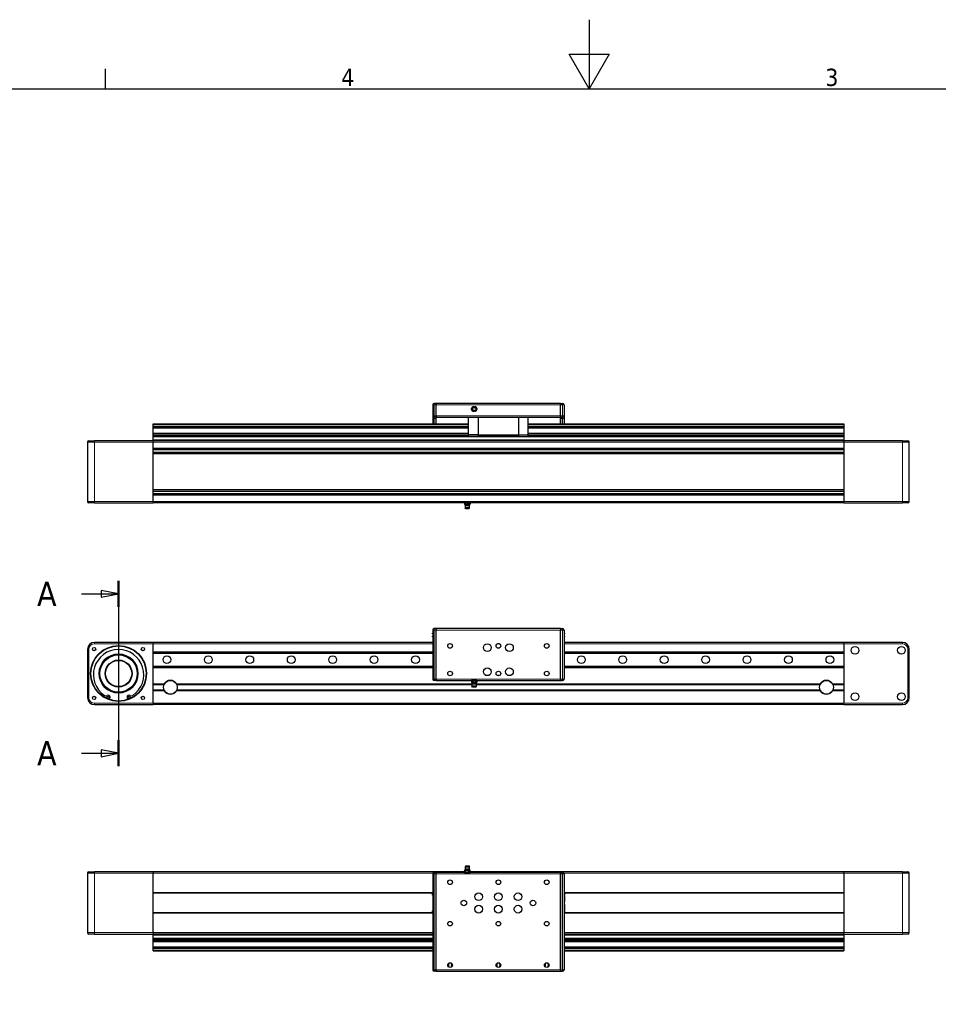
# Model space of a CAD drawing. Header units: millimetres. Extents: x 0 to 4200, y 0 to 2970.
# Tile 4 of 5: x 1276 to 2606, y 1544 to 2970. Entities that reach past the tile are written whole.
import ezdxf

# ---------------------------------------------------------------- set-up
doc = ezdxf.new("R2010")
doc.units = ezdxf.units.MM
doc.header["$LTSCALE"] = 7
for name, color, linetype, lineweight in [('Bordo (ISO)', 7, 'Continuous', 25), ('Linea di sezione (ISO)', 7, 'Continuous', 25), ('Visibile (ISO)', 7, 'Continuous', 25), ('Visibile sottile (ISO)', 7, 'Continuous', 13)]:
    doc.layers.add(name, color=color, linetype=linetype, lineweight=lineweight)
doc.styles.add('Etichetta testo (ISO)', font='tahoma.ttf')
doc.styles.add('Testo nota (ISO)', font='tahoma.ttf')

# ---------------------------------------------------------------- blocks, each defined once
blk = doc.blocks.new('Bordi Bordo di default')
at = {"layer": 'Bordo (ISO)'}
blk.add_line((140, 287), (140, 289.9), dxfattribs=at)
at = {"layer": 'Bordo (ISO)', "flags": 128}
for points in [[(210, 297), (210, 287), (207.11, 292), (212.89, 292), (210, 287)], [(10, 10), (10, 287), (410, 287), (410, 10), (10, 10)]]:
    blk.add_lwpolyline(points, dxfattribs=at)
at = {"layer": 'Bordo (ISO)', "char_height": 2.5, "attachment_point": 7, "style": 'Testo nota (ISO)'}
for s, insert in [('4', (174.13, 287.4)), ('3', (244.22, 287.35))]:
    blk.add_mtext(s, dxfattribs=dict(at, insert=insert))
blk = doc.blocks.new('SezioneConv2d0')
at = {"layer": 'Linea di sezione (ISO)', "linetype": 'Continuous'}
for p, q in [((141.87, 215.71), (141.87, 188.85)), ((141.87, 213.83), (139.37, 214.33)), ((139.37, 214.33), (139.37, 213.33)), ((136.52, 213.83), (139.37, 213.83)), ((139.37, 213.83), (141.87, 213.83)), ((139.37, 213.33), (141.87, 213.83)), ((141.87, 190.73), (139.37, 191.23)), ((139.37, 191.23), (139.37, 190.23)), ((136.52, 190.73), (139.37, 190.73)), ((139.37, 190.73), (141.87, 190.73)), ((139.37, 190.23), (141.87, 190.73))]:
    blk.add_line(p, q, dxfattribs=at)
at = {"layer": 'Linea di sezione (ISO)', "linetype": 'Continuous', "lineweight": 50}
for p, q in [((141.87, 215.71), (141.87, 211.94)), ((141.87, 192.62), (141.87, 188.85))]:
    blk.add_line(p, q, dxfattribs=at)
at = {"layer": 'Linea di sezione (ISO)', "linetype": 'Continuous', "flags": 128}
for points in [[(139.37, 213.33), (141.87, 213.83), (139.37, 214.33), (139.37, 213.33)], [(139.37, 190.23), (141.87, 190.73), (139.37, 191.23), (139.37, 190.23)]]:
    blk.add_lwpolyline(points, dxfattribs=at)
at = {"layer": 'Linea di sezione (ISO)'}
for points in [[(139.37, 213.33), (141.87, 213.83), (139.37, 214.33), (139.37, 213.33)], [(139.37, 190.23), (141.87, 190.73), (139.37, 191.23), (139.37, 190.23)]]:
    blk.add_solid(points, dxfattribs=at)
at = {"layer": 'Linea di sezione (ISO)', "char_height": 3.5, "attachment_point": 7, "style": 'Etichetta testo (ISO)'}
for insert in [(130.07, 212.08), (130.07, 188.98)]:
    blk.add_mtext('A', dxfattribs=dict(at, insert=insert))

msp = doc.modelspace()

# ---------------------------------------------------------------- linework, layer by layer
at = {"layer": 'Visibile (ISO)'}
for p, q in [((1873.7, 2412.1), (1873.7, 2396.1)), ((1878.7, 2414.1), (1875.7, 2414.1)), ((1878.7, 2412.1), (1878.7, 2414.1)), ((2058.7, 2414.1), (1878.7, 2414.1)), ((1878.7, 2414.1), (1878.7, 2412.1)), ((1878.7, 2396.1), (1878.7, 2412.1)), ((1878.7, 2396.1), (1878.7, 2412.1)), ((2058.7, 2414.1), (2058.7, 2412.1)), ((2058.7, 2414.1), (2061.7, 2414.1)), ((2058.7, 2414.1), (2058.7, 2412.1)), ((2058.7, 2396.1), (2058.7, 2412.1)), ((2058.7, 2396.1), (2058.7, 2412.1)), ((2063.7, 2412.1), (2063.7, 2396.1)), ((1468.7, 2384.3), (1925.6, 2384.3)), ((1468.7, 2383.8), (1468.7, 2384.3)), ((1468.7, 2383.8), (1925.6, 2383.8)), ((1468.7, 2381), (1468.7, 2383.8)), ((1873.7, 2396.1), (1873.7, 2392.1)), ((1873.7, 2392.1), (1873.7, 2384.3)), ((1878.7, 2394.1), (1875.7, 2394.1)), ((1878.7, 2394.1), (1878.7, 2396.1)), ((1878.7, 2396.1), (1878.7, 2394.1)), ((1878.7, 2394.1), (2058.7, 2394.1)), ((1878.7, 2392.1), (1878.7, 2394.1)), ((1878.7, 2384.3), (1878.7, 2392.1)), ((1878.7, 2384.3), (1878.7, 2392.1)), ((1925.6, 2368.4), (1925.6, 2394.1)), ((1939.8, 2368.7), (1939.8, 2394.1)), ((1997.6, 2394.1), (1997.6, 2368.7)), ((2011.8, 2368.4), (2011.8, 2394.1)), ((2011.8, 2384.3), (2468.7, 2384.3)), ((2011.8, 2383.8), (2468.7, 2383.8)), ((2058.7, 2396.1), (2058.7, 2394.1)), ((2058.7, 2396.1), (2058.7, 2394.1)), ((2058.7, 2392.1), (2058.7, 2394.1)), ((2058.7, 2394.1), (2061.7, 2394.1)), ((2058.7, 2392.1), (2058.7, 2384.3)), ((2058.7, 2384.3), (2058.7, 2392.1)), ((2063.7, 2396.1), (2063.7, 2392.1)), ((2063.7, 2392.1), (2063.7, 2384.3)), ((2468.7, 2384.3), (2468.7, 2383.8)), ((2468.7, 2383.8), (2468.7, 2381)), ((1468.7, 2381), (1925.6, 2381)), ((1468.7, 2379.1), (1468.7, 2381)), ((1468.7, 2379.1), (1925.6, 2379.1)), ((1468.7, 2378.5), (1468.7, 2379.1)), ((1468.7, 2378.5), (1925.6, 2378.5)), ((1468.7, 2370.8), (1468.7, 2378.5)), ((1468.7, 2370.8), (1925.6, 2370.8)), ((1468.7, 2370.3), (1468.7, 2370.8)), ((1468.7, 2370.3), (1925.6, 2370.3)), ((1468.7, 2368.3), (1468.7, 2370.3)), ((1468.7, 2368.3), (1925.6, 2368.3)), ((1468.7, 2367), (1468.7, 2368.3)), ((1939.8, 2368.4), (1925.6, 2368.4)), ((1925.6, 2366.2), (1925.6, 2368.4)), ((1939.8, 2368.7), (1997.6, 2368.7)), ((1939.8, 2366.2), (1939.8, 2368.7)), ((1997.6, 2368.7), (1997.6, 2366.2)), ((1997.6, 2368.4), (2011.8, 2368.4)), ((2011.8, 2381), (2468.7, 2381)), ((2011.8, 2379.1), (2468.7, 2379.1)), ((2011.8, 2378.5), (2468.7, 2378.5)), ((2011.8, 2370.8), (2468.7, 2370.8)), ((2011.8, 2370.3), (2468.7, 2370.3)), ((2011.8, 2366.2), (2011.8, 2368.4)), ((2011.8, 2368.3), (2468.7, 2368.3)), ((2468.7, 2381), (2468.7, 2379.1)), ((2468.7, 2379.1), (2468.7, 2378.5)), ((2468.7, 2378.5), (2468.7, 2370.8)), ((2468.7, 2370.8), (2468.7, 2370.3)), ((2468.7, 2370.3), (2468.7, 2368.3)), ((2468.7, 2368.3), (2468.7, 2367)), ((1373.7, 2358.1), (1373.7, 2272.1)), ((1375.7, 2360.1), (1383.7, 2360.1)), ((1468.7, 2360.1), (1383.7, 2360.1)), ((1468.7, 2367), (1925.6, 2367)), ((1468.7, 2366), (1468.7, 2367)), ((1468.7, 2366), (2468.7, 2366)), ((1468.7, 2361.3), (1468.7, 2366)), ((1468.7, 2361.3), (2468.7, 2361.3)), ((1468.7, 2360.1), (1468.7, 2361.3)), ((1468.7, 2360.1), (1468.7, 2358.1)), ((2468.7, 2360.1), (1468.7, 2360.1)), ((1468.7, 2360.1), (1468.7, 2358.1)), ((1468.7, 2272.1), (1468.7, 2358.1)), ((1468.7, 2349.2), (1468.7, 2358.1)), ((1939.8, 2366.2), (1925.6, 2366.2)), ((1997.6, 2366.2), (1939.8, 2366.2)), ((1997.6, 2366.2), (2011.8, 2366.2)), ((2011.8, 2367), (2468.7, 2367)), ((2468.7, 2367), (2468.7, 2366)), ((2468.7, 2366), (2468.7, 2361.3)), ((2468.7, 2361.3), (2468.7, 2360.1)), ((2468.7, 2358.1), (2468.7, 2360.1)), ((2553.7, 2360.1), (2468.7, 2360.1)), ((2468.7, 2358.1), (2468.7, 2360.1)), ((2468.7, 2358.1), (2468.7, 2272.1)), ((2468.7, 2358.1), (2468.7, 2349.2)), ((2553.7, 2360.1), (2561.7, 2360.1)), ((2563.7, 2272.1), (2563.7, 2358.1)), ((2468.7, 2348.2), (1468.7, 2348.2)), ((2468.7, 2342), (1468.7, 2342)), ((1468.7, 2289.2), (1468.7, 2341)), ((2468.7, 2341), (2468.7, 2289.2)), ((2468.7, 2288.2), (1468.7, 2288.2)), ((1383.7, 2270.1), (1375.7, 2270.1)), ((1383.7, 2270.1), (1468.7, 2270.1)), ((2468.7, 2282), (1468.7, 2282)), ((1468.7, 2272.1), (1468.7, 2281)), ((1468.7, 2272.1), (1468.7, 2270.1)), ((1468.7, 2272.1), (1468.7, 2270.1)), ((2468.7, 2270.1), (1468.7, 2270.1)), ((1919.6, 2270.1), (1919.6, 2268.4)), ((1920.2, 2268.1), (1919.6, 2268.4)), ((1920.2, 2268.1), (1920.6, 2268.1)), ((1920.7, 2268.1), (1920.6, 2268.1)), ((1920.7, 2268.1), (1923.6, 2268.1)), ((1921.7, 2270.1), (1921.7, 2268.4)), ((1923.7, 2268.1), (1923.6, 2268.1)), ((1927.2, 2268.1), (1923.7, 2268.1)), ((1925.7, 2270.1), (1925.7, 2268.4)), ((1927.2, 2268.1), (1927.7, 2268.4)), ((1927.7, 2270.1), (1927.7, 2268.4)), ((2468.7, 2281), (2468.7, 2272.1)), ((2468.7, 2270.1), (2468.7, 2272.1)), ((2468.7, 2270.1), (2468.7, 2272.1)), ((2468.7, 2270.1), (2553.7, 2270.1)), ((2561.7, 2270.1), (2553.7, 2270.1)), ((1926.9, 2263), (1920.5, 2263)), ((1921.5, 2261.3), (1920.5, 2263)), ((1926.4, 2265.5), (1921.1, 2265.5)), ((1926, 2261.3), (1921.5, 2261.3)), ((1926, 2261.3), (1926.9, 2263)), ((1873.7, 2085.8), (1873.7, 2014.8)), ((1878.7, 2087.8), (1875.7, 2087.8)), ((2058.7, 2087.8), (1878.7, 2087.8)), ((1878.7, 2085.8), (1878.7, 2087.8)), ((1878.7, 2087.8), (1878.7, 2085.8)), ((1878.7, 2014.8), (1878.7, 2085.8)), ((1878.7, 2014.8), (1878.7, 2085.8)), ((2058.7, 2087.8), (2058.7, 2085.8)), ((2058.7, 2087.8), (2061.7, 2087.8)), ((2058.7, 2087.8), (2058.7, 2085.8)), ((2058.7, 2014.8), (2058.7, 2085.8)), ((2058.7, 2014.8), (2058.7, 2085.8)), ((2063.7, 2085.8), (2063.7, 2014.8)), ((1873.7, 2081.3), (1873.2, 2081.3)), ((1873.2, 2080.4), (1873.2, 2081.3)), ((1873.7, 2080.4), (1873.2, 2080.4)), ((1873.7, 2076.7), (1873.2, 2076.7)), ((1873.2, 2075.8), (1873.2, 2076.7)), ((1873.7, 2075.8), (1873.2, 2075.8)), ((2063.7, 2081.3), (2064.2, 2081.3)), ((2063.7, 2080.4), (2064.2, 2080.4)), ((2063.7, 2076.7), (2064.2, 2076.7)), ((2063.7, 2075.8), (2064.2, 2075.8)), ((2064.2, 2081.3), (2064.2, 2080.4)), ((2064.2, 2076.7), (2064.2, 2075.8)), ((1373.7, 2057.8), (1373.7, 1987.8)), ((1468.7, 2067.8), (1383.7, 2067.8)), ((1468.7, 2067.8), (1468.7, 2065.8)), ((1873.7, 2067.8), (1468.7, 2067.8)), ((1468.7, 2067.8), (1468.7, 2065.8)), ((1468.7, 2054.3), (1468.7, 2065.8)), ((1468.7, 2054.3), (1468.7, 2065.8)), ((1468.7, 2054.3), (1873.7, 2054.3)), ((1468.7, 2052.6), (1468.7, 2054.3)), ((1970.1, 2065.8), (1967.3, 2065.8)), ((2468.7, 2067.8), (2063.7, 2067.8)), ((2063.7, 2054.3), (2468.7, 2054.3)), ((2468.7, 2065.8), (2468.7, 2067.8)), ((2553.7, 2067.8), (2468.7, 2067.8)), ((2468.7, 2065.8), (2468.7, 2067.8)), ((2468.7, 2065.8), (2468.7, 2054.3)), ((2468.7, 2065.8), (2468.7, 2054.3)), ((2468.7, 2054.3), (2468.7, 2052.6)), ((2563.7, 1987.8), (2563.7, 2057.8)), ((1468.7, 2052.6), (1873.7, 2052.6)), ((1468.7, 2052.1), (1468.7, 2052.6)), ((1468.7, 2052.1), (1873.7, 2052.1)), ((1468.7, 2033.5), (1468.7, 2052.1)), ((2063.7, 2052.6), (2468.7, 2052.6)), ((2063.7, 2052.1), (2468.7, 2052.1)), ((2468.7, 2052.6), (2468.7, 2052.1)), ((2468.7, 2052.1), (2468.7, 2033.5)), ((1468.7, 2033.5), (1873.7, 2033.5)), ((1468.7, 2033), (1468.7, 2033.5)), ((1468.7, 2031.3), (1468.7, 2033)), ((1468.7, 2033), (1873.7, 2033)), ((1468.7, 1979.8), (1468.7, 2031.3)), ((1468.7, 2007.8), (1468.7, 2031.3)), ((1468.7, 2031.3), (1873.7, 2031.3)), ((2063.7, 2033.5), (2468.7, 2033.5)), ((2063.7, 2033), (2468.7, 2033)), ((2063.7, 2031.3), (2468.7, 2031.3)), ((2468.7, 2033.5), (2468.7, 2033)), ((2468.7, 2033), (2468.7, 2031.3)), ((2468.7, 2031.3), (2468.7, 1979.8)), ((2468.7, 2031.3), (2468.7, 2007.8)), ((1878.7, 2012.8), (1875.7, 2012.8)), ((1878.7, 2012.8), (1878.7, 2014.8)), ((1878.7, 2014.8), (1878.7, 2012.8)), ((1878.7, 2012.8), (2058.7, 2012.8)), ((1930.2, 2012.8), (1929.6, 2012.5)), ((1929.6, 2012.5), (1929.6, 2010.1)), ((1931.7, 2012.5), (1931.7, 2010.1)), ((1935.7, 2012.5), (1935.7, 2010.1)), ((1937.2, 2012.8), (1937.7, 2012.5)), ((1937.7, 2012.5), (1937.7, 2010.1)), ((1970.1, 2019.8), (1967.3, 2019.8)), ((2058.7, 2014.8), (2058.7, 2012.8)), ((2058.7, 2014.8), (2058.7, 2012.8)), ((2058.7, 2012.8), (2061.7, 2012.8)), ((1484.5, 2006.8), (1468.7, 2006.8)), ((1484.5, 1998.8), (1468.7, 1998.8)), ((1468.7, 1979.8), (1468.7, 1997.8)), ((1930.7, 2006.8), (1502.9, 2006.8)), ((2434.5, 1998.8), (1502.9, 1998.8)), ((1930.2, 2009.8), (1929.6, 2010.1)), ((1937.2, 2009.8), (1930.1, 2009.8)), ((1936.9, 2004.7), (1930.4, 2004.7)), ((1931.4, 2003), (1930.4, 2004.7)), ((1936.4, 2007.2), (1931, 2007.2)), ((1936, 2003), (1931.4, 2003)), ((1936, 2003), (1936.9, 2004.7)), ((2434.5, 2006.8), (1936.6, 2006.8)), ((1937.2, 2009.8), (1937.7, 2010.1)), ((2468.7, 2006.8), (2452.9, 2006.8)), ((2468.7, 1998.8), (2452.9, 1998.8)), ((2468.7, 1997.8), (2468.7, 1979.8)), ((1405.2, 1985.1), (1406.2, 1987.3)), ((1431.2, 1987.3), (1432.2, 1985.1)), ((1383.7, 1977.8), (1468.7, 1977.8)), ((1468.7, 1979.8), (1468.7, 1977.8)), ((1468.7, 1979.8), (1468.7, 1977.8)), ((2468.7, 1977.8), (1468.7, 1977.8)), ((2468.7, 1977.8), (2468.7, 1979.8)), ((2468.7, 1977.8), (2468.7, 1979.8)), ((2468.7, 1977.8), (2553.7, 1977.8)), ((1921.5, 1744.2), (1920.5, 1742.5)), ((1920.5, 1742.5), (1926.9, 1742.5)), ((1921.5, 1744.2), (1926, 1744.2)), ((1926, 1744.2), (1926.9, 1742.5)), ((1373.7, 1733.4), (1373.7, 1647.4)), ((1375.7, 1735.4), (1383.7, 1735.4)), ((1468.7, 1735.4), (1383.7, 1735.4)), ((1468.7, 1735.4), (1468.7, 1733.4)), ((1919.6, 1735.4), (1468.7, 1735.4)), ((1468.7, 1735.4), (1468.7, 1733.4)), ((1468.7, 1647.4), (1468.7, 1733.4)), ((1468.7, 1705.4), (1468.7, 1733.4)), ((1873.7, 1732.4), (1873.7, 1593.4)), ((1878.7, 1734.4), (1875.7, 1734.4)), ((2058.7, 1734.4), (1878.7, 1734.4)), ((1878.7, 1732.4), (1878.7, 1734.4)), ((1878.7, 1734.4), (1878.7, 1732.4)), ((1878.7, 1593.4), (1878.7, 1732.4)), ((1878.7, 1593.4), (1878.7, 1732.4)), ((1920.2, 1737.4), (1919.6, 1737.1)), ((1919.6, 1734.7), (1919.6, 1737.1)), ((1920.2, 1734.4), (1919.6, 1734.7)), ((1920.6, 1737.4), (1920.2, 1737.4)), ((1920.6, 1737.4), (1920.7, 1737.4)), ((1923.6, 1737.4), (1920.7, 1737.4)), ((1921.1, 1740), (1926.4, 1740)), ((1921.7, 1734.7), (1921.7, 1737.1)), ((1923.6, 1737.4), (1923.7, 1737.4)), ((1923.7, 1737.4), (1927.2, 1737.4)), ((1925.7, 1734.7), (1925.7, 1737.1)), ((1927.2, 1737.4), (1927.7, 1737.1)), ((1927.2, 1734.4), (1927.7, 1734.7)), ((1927.7, 1734.7), (1927.7, 1737.1)), ((2468.7, 1735.4), (1927.7, 1735.4)), ((2058.7, 1734.4), (2058.7, 1732.4)), ((2058.7, 1734.4), (2061.7, 1734.4)), ((2058.7, 1734.4), (2058.7, 1732.4)), ((2058.7, 1732.4), (2058.7, 1593.4)), ((2058.7, 1593.4), (2058.7, 1732.4)), ((2063.7, 1732.4), (2063.7, 1593.4)), ((2468.7, 1733.4), (2468.7, 1735.4)), ((2553.7, 1735.4), (2468.7, 1735.4)), ((2468.7, 1733.4), (2468.7, 1735.4)), ((2468.7, 1733.4), (2468.7, 1647.4)), ((2468.7, 1733.4), (2468.7, 1705.4)), ((2553.7, 1735.4), (2561.7, 1735.4)), ((2563.7, 1647.4), (2563.7, 1733.4)), ((1873.2, 1704.9), (1468.7, 1704.9)), ((1873.7, 1705.4), (1873.2, 1705.4)), ((1873.2, 1701.8), (1873.2, 1705.4)), ((1873.7, 1701.8), (1873.2, 1701.8)), ((2063.7, 1705.4), (2064.2, 1705.4)), ((2063.7, 1701.8), (2064.2, 1701.8)), ((2063.7, 1700.5), (2064.2, 1700.5)), ((2063.7, 1699.7), (2064.2, 1699.7)), ((2063.7, 1698.1), (2064.2, 1698.1)), ((2064.2, 1705.4), (2064.2, 1701.8)), ((2468.7, 1704.9), (2064.2, 1704.9)), ((2064.2, 1700.5), (2064.2, 1699.7)), ((2064.2, 1699.7), (2064.2, 1698.1)), ((2064.2, 1698.1), (2064.2, 1696.6)), ((2063.7, 1696.6), (2064.2, 1696.6)), ((2063.7, 1695.7), (2064.2, 1695.7)), ((2063.7, 1693.1), (2064.2, 1693.1)), ((2063.7, 1692.3), (2064.2, 1692.3)), ((2063.7, 1690.5), (2064.2, 1690.5)), ((2063.7, 1688), (2064.2, 1688)), ((2063.7, 1688), (2064.2, 1688)), ((2063.7, 1686.4), (2064.2, 1686.4)), ((2063.7, 1685.5), (2064.2, 1685.5)), ((2063.7, 1685.5), (2064.2, 1685.5)), ((2063.7, 1684.7), (2064.2, 1684.7)), ((2063.7, 1683.9), (2064.2, 1683.9)), ((2064.2, 1696.6), (2064.2, 1695.7)), ((2064.2, 1695.7), (2064.2, 1693.1)), ((2064.2, 1693.1), (2064.2, 1692.3)), ((2064.2, 1688), (2064.2, 1690.5)), ((2064.2, 1688), (2064.2, 1686.4)), ((2064.2, 1686.4), (2064.2, 1685.5)), ((2064.2, 1684.7), (2064.2, 1683.9)), ((2064.2, 1683.9), (2064.2, 1682.3)), ((1468.7, 1675.9), (1873.2, 1675.9)), ((1468.7, 1647.4), (1468.7, 1675.4)), ((1873.7, 1679.1), (1873.2, 1679.1)), ((1873.2, 1675.4), (1873.2, 1679.1)), ((1873.7, 1675.4), (1873.2, 1675.4)), ((2063.7, 1682.3), (2064.2, 1682.3)), ((2063.7, 1680.8), (2064.2, 1680.8)), ((2063.7, 1679.9), (2064.2, 1679.9)), ((2063.7, 1679.1), (2064.2, 1679.1)), ((2063.7, 1675.4), (2064.2, 1675.4)), ((2064.2, 1682.3), (2064.2, 1680.8)), ((2064.2, 1680.8), (2064.2, 1679.9)), ((2064.2, 1679.1), (2064.2, 1675.4)), ((2064.2, 1675.9), (2468.7, 1675.9)), ((2468.7, 1675.4), (2468.7, 1647.4)), ((1383.7, 1645.4), (1375.7, 1645.4)), ((1383.7, 1645.4), (1468.7, 1645.4)), ((1468.7, 1647.4), (1468.7, 1645.4)), ((1468.7, 1647.4), (1468.7, 1645.4)), ((1873.7, 1645.4), (1468.7, 1645.4)), ((1468.7, 1644.2), (1468.7, 1645.4)), ((1468.7, 1644.2), (1873.7, 1644.2)), ((1468.7, 1639.5), (1468.7, 1644.2)), ((2468.7, 1645.4), (2063.7, 1645.4)), ((2063.7, 1644.2), (2468.7, 1644.2)), ((2468.7, 1645.4), (2468.7, 1647.4)), ((2468.7, 1645.4), (2468.7, 1647.4)), ((2468.7, 1645.4), (2553.7, 1645.4)), ((2468.7, 1645.4), (2468.7, 1644.2)), ((2468.7, 1644.2), (2468.7, 1639.5)), ((2561.7, 1645.4), (2553.7, 1645.4)), ((1468.7, 1639.5), (1873.7, 1639.5)), ((1468.7, 1638.6), (1468.7, 1639.5)), ((1468.7, 1638.6), (1873.7, 1638.6)), ((1468.7, 1637.2), (1468.7, 1638.6)), ((1468.7, 1637.2), (1873.7, 1637.2)), ((1468.7, 1635.2), (1468.7, 1637.2)), ((1468.7, 1635.2), (1873.7, 1635.2)), ((1468.7, 1634.7), (1468.7, 1635.2)), ((1468.7, 1634.7), (1873.7, 1634.7)), ((1468.7, 1627), (1468.7, 1634.7)), ((1468.7, 1627), (1873.7, 1627)), ((1468.7, 1626.4), (1468.7, 1627)), ((1468.7, 1626.4), (1873.7, 1626.4)), ((1468.7, 1624.5), (1468.7, 1626.4)), ((2063.7, 1639.5), (2468.7, 1639.5)), ((2063.7, 1638.6), (2468.7, 1638.6)), ((2063.7, 1637.2), (2468.7, 1637.2)), ((2063.7, 1635.2), (2468.7, 1635.2)), ((2063.7, 1634.7), (2468.7, 1634.7)), ((2063.7, 1627), (2468.7, 1627)), ((2063.7, 1626.4), (2468.7, 1626.4)), ((2468.7, 1639.5), (2468.7, 1638.6)), ((2468.7, 1638.6), (2468.7, 1637.2)), ((2468.7, 1637.2), (2468.7, 1635.2)), ((2468.7, 1635.2), (2468.7, 1634.7)), ((2468.7, 1634.7), (2468.7, 1627)), ((2468.7, 1627), (2468.7, 1626.4)), ((2468.7, 1626.4), (2468.7, 1624.5)), ((1468.7, 1624.5), (1873.7, 1624.5)), ((1468.7, 1621.7), (1468.7, 1624.5)), ((1468.7, 1621.7), (1873.7, 1621.7)), ((1468.7, 1621.2), (1468.7, 1621.7)), ((1468.7, 1621.2), (1873.7, 1621.2)), ((2063.7, 1624.5), (2468.7, 1624.5)), ((2063.7, 1621.7), (2468.7, 1621.7)), ((2063.7, 1621.2), (2468.7, 1621.2)), ((2468.7, 1624.5), (2468.7, 1621.7)), ((2468.7, 1621.7), (2468.7, 1621.2)), ((1878.7, 1591.4), (1875.7, 1591.4)), ((1878.7, 1591.4), (1878.7, 1593.4)), ((1878.7, 1593.4), (1878.7, 1591.4)), ((1878.7, 1591.4), (2058.7, 1591.4)), ((2058.7, 1593.4), (2058.7, 1591.4)), ((2058.7, 1593.4), (2058.7, 1591.4)), ((2058.7, 1591.4), (2061.7, 1591.4))]:
    msp.add_line(p, q, dxfattribs=at)
for centre, radius in [((1933.7, 2406.1), 3.56), ((1933.7, 2406.1), 3.31), ((1933.7, 2406.1), 3.25), ((1933.7, 2406.1), 2.31), ((1933.7, 2406.1), 0.0562), ((1418.7, 2022.8), 40.5), ((1418.7, 2022.8), 40), ((1383.3, 2058.2), 2.46), ((1454, 2058.2), 2.46), ((1898.7, 2062.8), 3.32), ((1952.7, 2060.3), 5.6), ((1952.7, 2060.3), 5.6), ((1968.7, 2062.8), 3.32), ((1984.7, 2060.3), 5.6), ((1984.7, 2060.3), 5.6), ((2038.7, 2062.8), 3.32), ((2485.1, 2056.4), 5.6), ((2552.3, 2056.4), 5.6), ((1418.7, 2022.8), 27.5), ((1418.7, 2022.8), 27), ((1418.7, 2022.8), 19.5), ((1418.7, 2022.8), 19), ((1488.7, 2042.8), 5.6), ((1488.7, 2042.8), 5.6), ((1548.7, 2042.8), 5.6), ((1548.7, 2042.8), 5.6), ((1608.7, 2042.8), 5.6), ((1608.7, 2042.8), 5.6), ((1668.7, 2042.8), 5.6), ((1668.7, 2042.8), 5.6), ((1728.7, 2042.8), 5.6), ((1728.7, 2042.8), 5.6), ((1788.7, 2042.8), 5.6), ((1788.7, 2042.8), 5.6), ((1848.7, 2042.8), 5.6), ((1848.7, 2042.8), 5.6), ((2088.7, 2042.8), 5.6), ((2088.7, 2042.8), 5.6), ((2148.7, 2042.8), 5.6), ((2148.7, 2042.8), 5.6), ((2208.7, 2042.8), 5.6), ((2208.7, 2042.8), 5.6), ((2268.7, 2042.8), 5.6), ((2268.7, 2042.8), 5.6), ((2328.7, 2042.8), 5.6), ((2328.7, 2042.8), 5.6), ((2388.7, 2042.8), 5.6), ((2388.7, 2042.8), 5.6), ((2448.7, 2042.8), 5.6), ((2448.7, 2042.8), 5.6), ((1898.7, 2022.8), 3.32), ((1952.7, 2025.3), 5.6), ((1952.7, 2025.3), 5.6), ((1968.7, 2022.8), 3.32), ((1984.7, 2025.3), 5.6), ((1984.7, 2025.3), 5.6), ((2038.7, 2022.8), 3.32), ((1493.7, 2002.8), 10), ((2443.7, 2002.8), 10), ((1383.3, 1987.4), 2.46), ((1403.4, 1988.5), 1.5), ((1433.9, 1988.5), 1.5), ((1454, 1987.4), 2.46), ((2485.1, 1989.2), 5.6), ((2552.3, 1989.2), 5.6), ((1898.7, 1720.4), 3.32), ((1968.7, 1720.4), 3.32), ((2038.7, 1720.4), 3.32), ((1940.2, 1699.4), 5.6), ((1940.2, 1699.4), 5.6), ((1968.7, 1699.4), 5.6), ((1968.7, 1699.4), 5.6), ((1997.2, 1699.4), 5.6), ((1997.2, 1699.4), 5.6), ((1918.7, 1690.4), 4), ((1940.2, 1681.4), 5.6), ((1940.2, 1681.4), 5.6), ((1968.7, 1681.4), 5.6), ((1968.7, 1681.4), 5.6), ((1997.2, 1681.4), 5.6), ((1997.2, 1681.4), 5.6), ((2018.7, 1690.4), 4), ((1898.7, 1660.4), 3.32), ((1968.7, 1660.4), 3.32), ((2038.7, 1660.4), 3.32), ((1898.7, 1600.4), 3.32), ((1968.7, 1600.4), 3.32), ((2038.7, 1600.4), 3.32)]:
    msp.add_circle(centre, radius, dxfattribs=at)
for centre, radius, start, end in [((1875.7, 2412.1), 2, 90, 180), ((2061.7, 2412.1), 2, 0, 90), ((1875.7, 2396.1), 2, 180, 270), ((2061.7, 2396.1), 2, 270, 0), ((1375.7, 2358.1), 2, 90, 180), ((2561.7, 2358.1), 2, 0, 90), ((1375.7, 2272.1), 2, 180, 270), ((1915.1, 2265), 6, 5.227, 31.3313), ((1932.4, 2265), 6, 148.6687, 174.773), ((2561.7, 2272.1), 2, 270, 0), ((1923.7, 2263.6), 3.25, 144.6254, 190.6387), ((1923.7, 2263.6), 3.25, 349.3613, 35.3746), ((1875.7, 2085.8), 2, 90, 180), ((2061.7, 2085.8), 2, 0, 90), ((1383.7, 2057.8), 10, 90, 180), ((1418.7, 2021.1), 36.5, 304.221, 235.779), ((2553.7, 2057.8), 10, 0, 90), ((1493.7, 2002.8), 10, 30, 150), ((1875.7, 2014.8), 2, 180, 270), ((2061.7, 2014.8), 2, 270, 0), ((2443.7, 2002.8), 10, 30, 150), ((1493.7, 2002.8), 10, 210, 330), ((1925, 2006.7), 6, 5.227, 31.3313), ((1933.6, 2005.3), 3.25, 144.6254, 190.6387), ((1942.4, 2006.7), 6, 148.6687, 174.773), ((1933.7, 2005.3), 3.25, 349.3613, 35.3746), ((2443.7, 2002.8), 10, 210, 330), ((1383.7, 1987.8), 10, 180, 270), ((1399.8, 1993.4), 3, 235.779, 306.7369), ((1403.4, 1988.5), 3, 336.0025, 126.7369), ((1433.9, 1988.5), 3, 53.2631, 203.9975), ((1437.5, 1993.4), 3, 233.2631, 304.221), ((2553.7, 1987.8), 10, 270, 0), ((1923.7, 1741.9), 3.25, 169.3613, 215.3746), ((1923.7, 1741.9), 3.25, 324.6254, 10.6387), ((1375.7, 1733.4), 2, 90, 180), ((1875.7, 1732.4), 2, 90, 180), ((1915.1, 1740.6), 6, 328.6687, 354.773), ((1932.4, 1740.6), 6, 185.227, 211.3313), ((2061.7, 1732.4), 2, 0, 90), ((2561.7, 1733.4), 2, 0, 90), ((1375.7, 1647.4), 2, 180, 270), ((2561.7, 1647.4), 2, 270, 0), ((1875.7, 1593.4), 2, 180, 270), ((2061.7, 1593.4), 2, 270, 0)]:
    msp.add_arc(centre, radius, start, end, dxfattribs=at)
for points, weights in [([(1929.6, 2406.1), (1930, 2406.7), (1930.3, 2407.3)], [1, 1.02486166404, 1.01514782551]), ([(1930.3, 2404.9), (1930, 2405.4), (1929.6, 2406.1)], [1.01514782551, 1.02486166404, 1]), ([(1931, 2408.4), (1931.3, 2408.9), (1931.7, 2409.6)], [1.01514782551, 1.02486166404, 1]), ([(1931.7, 2402.6), (1931.3, 2403.2), (1931, 2403.8)], [1, 1.02486166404, 1.01514782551]), ([(1931.7, 2409.6), (1932.4, 2409.6), (1933.1, 2409.6)], [1, 1.02486166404, 1.01514782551]), ([(1933.1, 2402.6), (1932.4, 2402.6), (1931.7, 2402.6)], [1.01514782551, 1.02486166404, 1]), ([(1934.3, 2409.6), (1935, 2409.6), (1935.7, 2409.6)], [1.01514782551, 1.02486166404, 1]), ([(1935.7, 2402.6), (1935, 2402.6), (1934.3, 2402.6)], [1, 1.02486166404, 1.01514782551]), ([(1935.7, 2409.6), (1936.1, 2408.9), (1936.4, 2408.4)], [1, 1.02486166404, 1.01514782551]), ([(1936.4, 2403.8), (1936.1, 2403.2), (1935.7, 2402.6)], [1.01514782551, 1.02486166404, 1]), ([(1937, 2407.3), (1937.4, 2406.7), (1937.7, 2406.1)], [1.01514782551, 1.02486166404, 1]), ([(1937.7, 2406.1), (1937.4, 2405.4), (1937, 2404.9)], [1, 1.02486166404, 1.01514782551]), ([(1919.6, 2268.4), (1920.2, 2268.1), (1920.6, 2268.1)], [1, 1.03575377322, 1]), ([(1920.7, 2268.1), (1921.1, 2268.1), (1921.7, 2268.4)], [1, 1.03575377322, 1]), ([(1921.7, 2268.4), (1922.7, 2268.1), (1923.6, 2268.1)], [1, 1.03575377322, 1]), ([(1923.7, 2268.1), (1924.7, 2268.1), (1925.7, 2268.4)], [1, 1.03575377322, 1]), ([(1925.7, 2268.4), (1926.2, 2268.1), (1926.7, 2268.1)], [1, 1.03575377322, 1]), ([(1926.7, 2268.1), (1927.2, 2268.1), (1927.7, 2268.4)], [1, 1.03575377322, 1]), ([(1930.6, 2012.8), (1930.2, 2012.8), (1929.6, 2012.5)], [1, 1.03575377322, 1]), ([(1931.7, 2012.5), (1931.1, 2012.8), (1930.7, 2012.8)], [1, 1.03575377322, 1]), ([(1933.6, 2012.8), (1932.7, 2012.8), (1931.7, 2012.5)], [1, 1.03575377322, 1]), ([(1935.7, 2012.5), (1934.7, 2012.8), (1933.7, 2012.8)], [1, 1.03575377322, 1]), ([(1936.7, 2012.8), (1936.2, 2012.8), (1935.7, 2012.5)], [1, 1.03575377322, 1]), ([(1937.7, 2012.5), (1937.2, 2012.8), (1936.7, 2012.8)], [1, 1.03575377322, 1]), ([(1929.6, 2010.1), (1930.2, 2009.8), (1930.6, 2009.8)], [1, 1.03575377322, 1]), ([(1930.7, 2009.8), (1931.1, 2009.8), (1931.7, 2010.1)], [1, 1.03575377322, 1]), ([(1931.7, 2010.1), (1932.7, 2009.8), (1933.6, 2009.8)], [1, 1.03575377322, 1]), ([(1933.7, 2009.8), (1934.7, 2009.8), (1935.7, 2010.1)], [1, 1.03575377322, 1]), ([(1935.7, 2010.1), (1936.2, 2009.8), (1936.7, 2009.8)], [1, 1.03575377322, 1]), ([(1936.7, 2009.8), (1937.2, 2009.8), (1937.7, 2010.1)], [1, 1.03575377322, 1]), ([(1920.6, 1737.4), (1920.2, 1737.4), (1919.6, 1737.1)], [1, 1.03575377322, 1]), ([(1919.6, 1734.7), (1920.2, 1734.4), (1920.6, 1734.4)], [1, 1.03575377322, 1]), ([(1921.7, 1737.1), (1921.1, 1737.4), (1920.7, 1737.4)], [1, 1.03575377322, 1]), ([(1920.7, 1734.4), (1921.1, 1734.4), (1921.7, 1734.7)], [1, 1.03575377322, 1]), ([(1923.6, 1737.4), (1922.7, 1737.4), (1921.7, 1737.1)], [1, 1.03575377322, 1]), ([(1921.7, 1734.7), (1922.7, 1734.4), (1923.6, 1734.4)], [1, 1.03575377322, 1]), ([(1925.7, 1737.1), (1924.7, 1737.4), (1923.7, 1737.4)], [1, 1.03575377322, 1]), ([(1923.7, 1734.4), (1924.7, 1734.4), (1925.7, 1734.7)], [1, 1.03575377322, 1]), ([(1926.7, 1737.4), (1926.2, 1737.4), (1925.7, 1737.1)], [1, 1.03575377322, 1]), ([(1925.7, 1734.7), (1926.2, 1734.4), (1926.7, 1734.4)], [1, 1.03575377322, 1]), ([(1927.7, 1737.1), (1927.2, 1737.4), (1926.7, 1737.4)], [1, 1.03575377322, 1]), ([(1926.7, 1734.4), (1927.2, 1734.4), (1927.7, 1734.7)], [1, 1.03575377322, 1])]:
    msp.add_rational_spline(points, weights, degree=2, dxfattribs=at)
for points, knots in [([(1896.9, 1603.2), (1896.8, 1603.1), (1896.8, 1603), (1896.6, 1602.5), (1896.4, 1602.1), (1896.3, 1601.3), (1896.3, 1600.8), (1896.3, 1600), (1896.3, 1599.6), (1896.4, 1598.8), (1896.6, 1598.4), (1896.8, 1597.9), (1896.8, 1597.8), (1896.9, 1597.6)], [0.7460028, 0.7460028, 0.7460028, 0.7460028, 0.7882449, 0.7882449, 0.9074027, 0.9074027, 1.0265606, 1.0265606, 1.1457184, 1.1457184, 1.2648763, 1.2648763, 1.3071183, 1.3071183, 1.3071183, 1.3071183]), ([(1900.5, 1597.6), (1900.5, 1597.8), (1900.6, 1597.9), (1900.8, 1598.4), (1900.9, 1598.8), (1901.1, 1599.6), (1901.1, 1600), (1901.1, 1600.4), (1901.1, 1600.8), (1901.1, 1601.3), (1900.9, 1602.1), (1900.8, 1602.5), (1900.6, 1603), (1900.5, 1603.1), (1900.5, 1603.2)], [-0.2805578, -0.2805578, -0.2805578, -0.2805578, -0.2383157, -0.2383157, -0.1191578, -0.1191578, 0, 0, 0, 0.1191578, 0.1191578, 0.2383157, 0.2383157, 0.2805578, 0.2805578, 0.2805578, 0.2805578]), ([(1966.9, 1603.2), (1966.8, 1603.1), (1966.8, 1603), (1966.6, 1602.5), (1966.4, 1602.1), (1966.3, 1601.3), (1966.3, 1600.8), (1966.3, 1600), (1966.3, 1599.6), (1966.4, 1598.8), (1966.6, 1598.4), (1966.8, 1597.9), (1966.8, 1597.8), (1966.9, 1597.6)], [0.7460028, 0.7460028, 0.7460028, 0.7460028, 0.7882449, 0.7882449, 0.9074027, 0.9074027, 1.0265606, 1.0265606, 1.1457184, 1.1457184, 1.2648763, 1.2648763, 1.3071183, 1.3071183, 1.3071183, 1.3071183]), ([(1970.5, 1597.6), (1970.5, 1597.8), (1970.6, 1597.9), (1970.8, 1598.4), (1970.9, 1598.8), (1971.1, 1599.6), (1971.1, 1600), (1971.1, 1600.4), (1971.1, 1600.8), (1971.1, 1601.3), (1970.9, 1602.1), (1970.8, 1602.5), (1970.6, 1603), (1970.5, 1603.1), (1970.5, 1603.2)], [-0.2805578, -0.2805578, -0.2805578, -0.2805578, -0.2383157, -0.2383157, -0.1191578, -0.1191578, 0, 0, 0, 0.1191578, 0.1191578, 0.2383157, 0.2383157, 0.2805578, 0.2805578, 0.2805578, 0.2805578]), ([(2036.9, 1603.2), (2036.8, 1603.1), (2036.8, 1603), (2036.6, 1602.5), (2036.4, 1602.1), (2036.3, 1601.3), (2036.3, 1600.8), (2036.3, 1600), (2036.3, 1599.6), (2036.4, 1598.8), (2036.6, 1598.4), (2036.8, 1597.9), (2036.8, 1597.8), (2036.9, 1597.6)], [0.7460028, 0.7460028, 0.7460028, 0.7460028, 0.7882449, 0.7882449, 0.9074027, 0.9074027, 1.0265606, 1.0265606, 1.1457184, 1.1457184, 1.2648763, 1.2648763, 1.3071183, 1.3071183, 1.3071183, 1.3071183]), ([(2040.5, 1597.6), (2040.5, 1597.8), (2040.6, 1597.9), (2040.8, 1598.4), (2040.9, 1598.8), (2041.1, 1599.6), (2041.1, 1600), (2041.1, 1600.4), (2041.1, 1600.8), (2041.1, 1601.3), (2040.9, 1602.1), (2040.8, 1602.5), (2040.6, 1603), (2040.5, 1603.1), (2040.5, 1603.2)], [-0.2805578, -0.2805578, -0.2805578, -0.2805578, -0.2383157, -0.2383157, -0.1191578, -0.1191578, 0, 0, 0, 0.1191578, 0.1191578, 0.2383157, 0.2383157, 0.2805578, 0.2805578, 0.2805578, 0.2805578])]:
    msp.add_open_spline(points, degree=3, knots=knots, dxfattribs=at)
at = {"layer": 'Visibile sottile (ISO)'}
for p, q in [((1873.7, 2412.1), (1875.7, 2412.1)), ((1875.7, 2414.1), (1875.7, 2412.1)), ((1875.7, 2396.1), (1875.7, 2412.1)), ((1878.7, 2412.1), (1875.7, 2412.1)), ((1878.7, 2412.1), (2058.7, 2412.1)), ((2058.7, 2412.1), (2061.7, 2412.1)), ((2061.7, 2414.1), (2061.7, 2412.1)), ((2063.7, 2412.1), (2061.7, 2412.1)), ((2061.7, 2396.1), (2061.7, 2412.1)), ((1875.7, 2396.1), (1873.7, 2396.1)), ((1873.7, 2392.1), (1875.7, 2392.1)), ((1875.7, 2396.1), (1875.7, 2394.1)), ((1878.7, 2396.1), (1875.7, 2396.1)), ((1875.7, 2392.1), (1875.7, 2394.1)), ((1875.7, 2392.1), (1878.7, 2392.1)), ((1875.7, 2384.3), (1875.7, 2392.1)), ((2058.7, 2396.1), (1878.7, 2396.1)), ((2058.7, 2396.1), (2061.7, 2396.1)), ((2061.7, 2392.1), (2058.7, 2392.1)), ((2061.7, 2396.1), (2063.7, 2396.1)), ((2061.7, 2396.1), (2061.7, 2394.1)), ((2061.7, 2392.1), (2061.7, 2394.1)), ((2063.7, 2392.1), (2061.7, 2392.1)), ((2061.7, 2384.3), (2061.7, 2392.1)), ((1383.7, 2358.1), (1373.7, 2358.1)), ((1383.7, 2358.1), (1383.7, 2360.1)), ((1383.7, 2358.1), (1468.7, 2358.1)), ((1383.7, 2272.1), (1383.7, 2358.1)), ((2468.7, 2358.1), (1468.7, 2358.1)), ((2468.7, 2358.1), (2553.7, 2358.1)), ((2553.7, 2358.1), (2553.7, 2360.1)), ((2563.7, 2358.1), (2553.7, 2358.1)), ((2553.7, 2358.1), (2553.7, 2272.1)), ((2468.7, 2349.2), (1468.7, 2349.2)), ((2468.7, 2346.7), (1468.7, 2346.7)), ((2468.7, 2343.5), (1468.7, 2343.5)), ((2468.7, 2341), (1468.7, 2341)), ((2468.7, 2289.2), (1468.7, 2289.2)), ((2468.7, 2286.7), (1468.7, 2286.7)), ((2468.7, 2283.5), (1468.7, 2283.5)), ((1373.7, 2272.1), (1383.7, 2272.1)), ((1468.7, 2272.1), (1383.7, 2272.1)), ((1383.7, 2272.1), (1383.7, 2270.1)), ((2468.7, 2281), (1468.7, 2281)), ((2468.7, 2272.1), (1468.7, 2272.1)), ((2553.7, 2272.1), (2468.7, 2272.1)), ((2553.7, 2272.1), (2553.7, 2270.1)), ((2553.7, 2272.1), (2563.7, 2272.1)), ((1873.7, 2085.8), (1875.7, 2085.8)), ((1875.7, 2087.8), (1875.7, 2085.8)), ((1875.7, 2014.8), (1875.7, 2085.8)), ((1878.7, 2085.8), (1875.7, 2085.8)), ((1878.7, 2085.8), (2058.7, 2085.8)), ((2058.7, 2085.8), (2061.7, 2085.8)), ((2061.7, 2087.8), (2061.7, 2085.8)), ((2063.7, 2085.8), (2061.7, 2085.8)), ((2061.7, 2014.8), (2061.7, 2085.8)), ((1373.7, 2057.8), (1375.7, 2057.8)), ((1375.7, 1987.8), (1375.7, 2057.8)), ((1383.7, 2067.8), (1383.7, 2065.8)), ((1383.7, 2065.8), (1468.7, 2065.8)), ((1873.7, 2065.8), (1468.7, 2065.8)), ((1900.1, 2065.8), (1897.3, 2065.8)), ((2040.1, 2065.8), (2037.3, 2065.8)), ((2468.7, 2065.8), (2063.7, 2065.8)), ((2468.7, 2065.8), (2553.7, 2065.8)), ((2553.7, 2067.8), (2553.7, 2065.8)), ((2563.7, 2057.8), (2561.7, 2057.8)), ((2561.7, 2057.8), (2561.7, 1987.8)), ((1875.7, 2014.8), (1873.7, 2014.8)), ((1875.7, 2014.8), (1875.7, 2012.8)), ((1878.7, 2014.8), (1875.7, 2014.8)), ((2058.7, 2014.8), (1878.7, 2014.8)), ((2058.7, 2014.8), (2061.7, 2014.8)), ((2061.7, 2014.8), (2063.7, 2014.8)), ((2061.7, 2014.8), (2061.7, 2012.8)), ((1485, 2007.8), (1468.7, 2007.8)), ((1484.5, 2006.6), (1468.7, 2006.6)), ((1484.5, 1999), (1468.7, 1999)), ((1485, 1997.8), (1468.7, 1997.8)), ((1930.9, 2007.8), (1502.3, 2007.8)), ((2435, 1997.8), (1502.3, 1997.8)), ((1930.7, 2006.6), (1502.9, 2006.6)), ((2434.5, 1999), (1502.9, 1999)), ((2435, 2007.8), (1936.5, 2007.8)), ((2434.5, 2006.6), (1936.7, 2006.6)), ((2468.7, 2007.8), (2452.3, 2007.8)), ((2468.7, 1997.8), (2452.3, 1997.8)), ((2468.7, 2006.6), (2452.9, 2006.6)), ((2468.7, 1999), (2452.9, 1999)), ((1373.7, 1987.8), (1375.7, 1987.8)), ((2563.7, 1987.8), (2561.7, 1987.8)), ((1468.7, 1979.8), (1383.7, 1979.8)), ((1383.7, 1977.8), (1383.7, 1979.8)), ((2468.7, 1979.8), (1468.7, 1979.8)), ((2553.7, 1979.8), (2468.7, 1979.8)), ((2553.7, 1977.8), (2553.7, 1979.8)), ((1383.7, 1733.4), (1373.7, 1733.4)), ((1383.7, 1733.4), (1383.7, 1735.4)), ((1383.7, 1733.4), (1468.7, 1733.4)), ((1383.7, 1647.4), (1383.7, 1733.4)), ((1874, 1733.4), (1468.7, 1733.4)), ((1873.7, 1732.4), (1875.7, 1732.4)), ((1875.7, 1734.4), (1875.7, 1732.4)), ((1875.7, 1593.4), (1875.7, 1732.4)), ((1878.7, 1732.4), (1875.7, 1732.4)), ((1878.7, 1732.4), (2058.7, 1732.4)), ((2058.7, 1732.4), (2061.7, 1732.4)), ((2061.7, 1734.4), (2061.7, 1732.4)), ((2063.7, 1732.4), (2061.7, 1732.4)), ((2061.7, 1593.4), (2061.7, 1732.4)), ((2468.7, 1733.4), (2063.4, 1733.4)), ((2468.7, 1733.4), (2553.7, 1733.4)), ((2553.7, 1733.4), (2553.7, 1735.4)), ((2563.7, 1733.4), (2553.7, 1733.4)), ((2553.7, 1733.4), (2553.7, 1647.4)), ((1873.2, 1705.4), (1468.7, 1705.4)), ((1873.2, 1704.4), (1468.7, 1704.4)), ((2468.7, 1705.4), (2064.2, 1705.4)), ((2468.7, 1704.4), (2064.2, 1704.4)), ((1873.2, 1676.4), (1468.7, 1676.4)), ((1873.2, 1675.4), (1468.7, 1675.4)), ((2468.7, 1676.4), (2064.2, 1676.4)), ((2468.7, 1675.4), (2064.2, 1675.4)), ((1373.7, 1647.4), (1383.7, 1647.4)), ((1383.7, 1647.4), (1383.7, 1645.4)), ((1468.7, 1647.4), (1383.7, 1647.4)), ((1873.7, 1647.4), (1468.7, 1647.4)), ((2468.7, 1647.4), (2063.7, 1647.4)), ((2553.7, 1647.4), (2468.7, 1647.4)), ((2553.7, 1647.4), (2553.7, 1645.4)), ((2553.7, 1647.4), (2563.7, 1647.4)), ((1875.7, 1593.4), (1873.7, 1593.4)), ((1875.7, 1593.4), (1875.7, 1591.4)), ((1878.7, 1593.4), (1875.7, 1593.4)), ((2058.7, 1593.4), (1878.7, 1593.4)), ((2058.7, 1593.4), (2061.7, 1593.4)), ((2061.7, 1593.4), (2063.7, 1593.4)), ((2061.7, 1593.4), (2061.7, 1591.4))]:
    msp.add_line(p, q, dxfattribs=at)
msp.add_circle((1418.7, 2022.8), 28.5, dxfattribs=at)
for centre, start, end in [((1383.7, 2057.8), 90, 180), ((2553.7, 2057.8), 0, 90), ((1383.7, 1987.8), 180, 270), ((2553.7, 1987.8), 270, 0)]:
    msp.add_arc(centre, 8, start, end, dxfattribs=at)

# ---------------------------------------------------------------- block references
at = {"xscale": 10, "yscale": 10, "zscale": 10}
msp.add_blockref('Bordi Bordo di default', (0, 0), dxfattribs=at)
at = {"layer": 'Linea di sezione (ISO)', "xscale": 10, "yscale": 10, "zscale": 10}
msp.add_blockref('SezioneConv2d0', (0, 0), dxfattribs=at)

doc.saveas('drawing.dxf')
